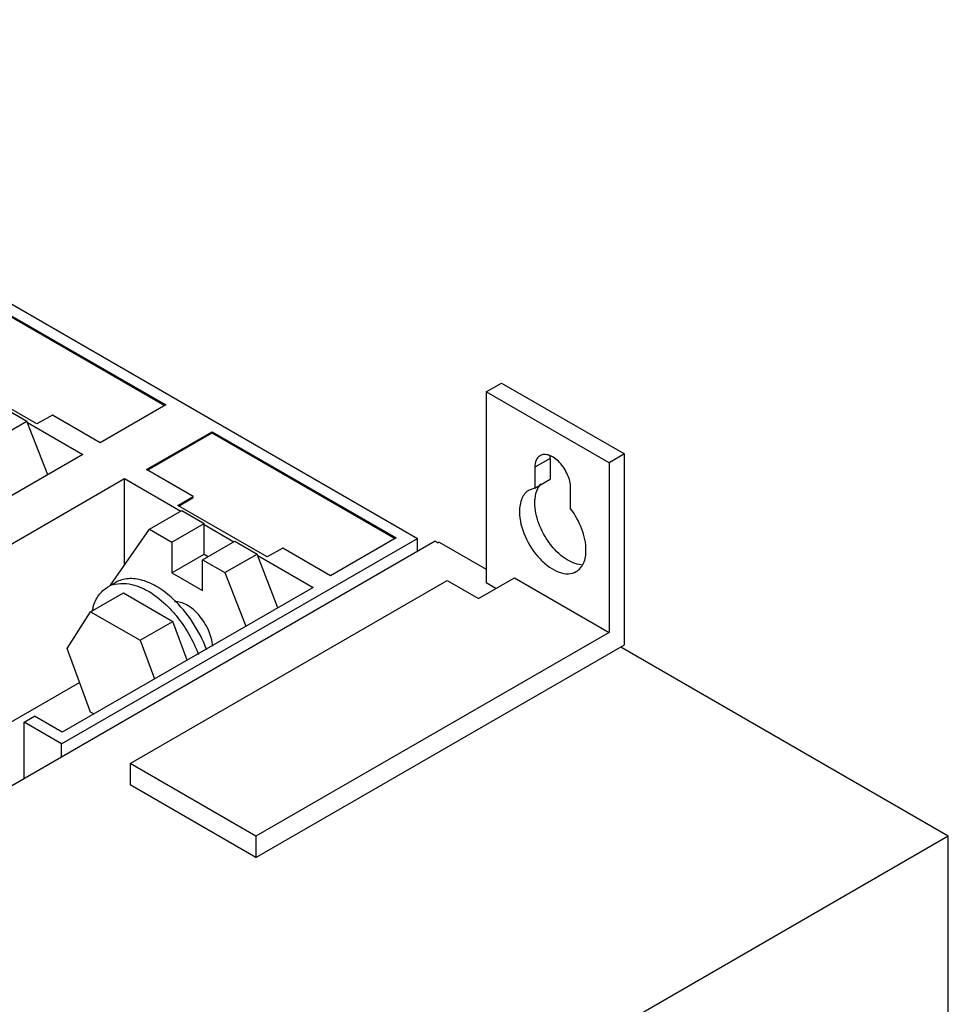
# Model space of a CAD drawing. Header units: millimetres. Extents: x 67 to 521, y 166 to 655.
# Tile 4 of 4: x 393 to 521, y 425 to 561. Entities that reach past the tile are written whole.
import ezdxf

# ---------------------------------------------------------------- set-up
doc = ezdxf.new("R2010")
doc.units = ezdxf.units.MM
doc.header["$LTSCALE"] = 53.423274
doc.layers.get('0').update_dxf_attribs({"linetype": 'CONTINUOUS'})

msp = doc.modelspace()

# ---------------------------------------------------------------- linework, layer by layer
at = {"color": 7, "linetype": 'Continuous'}
for p, q in [((323.73, 560.93), (447.9, 489.24)), ((387.72, 522.35), (413.14, 507.68)), ((387.72, 522.19), (413, 507.6)), ((395.34, 505.05), (383, 512.17)), ((457.41, 509.48), (459.53, 510.71)), ((459.53, 510.71), (476.5, 500.91)), ((457.41, 509.48), (457.41, 483.1)), ((474.38, 499.69), (457.41, 509.48)), ((413.14, 507.68), (404.09, 502.45)), ((390.87, 507.23), (393.95, 505.45)), ((397.48, 506.27), (395.34, 505.05)), ((404.09, 502.45), (397.48, 506.27)), ((389.49, 502.88), (393.95, 505.45)), ((396.82, 498.03), (393.95, 505.45)), ((394.03, 505.24), (401.67, 500.83)), ((410.49, 498.75), (419.54, 503.98)), ((410.63, 498.67), (419.54, 503.82)), ((419.54, 503.82), (419.54, 503.98)), ((419.54, 503.98), (444.96, 489.31)), ((419.54, 503.82), (444.82, 489.23)), ((401.67, 500.83), (367.01, 480.82)), ((476.5, 500.91), (474.38, 499.69)), ((476.5, 474.53), (476.5, 500.91)), ((466.25, 500.29), (464.13, 499.07)), ((466.25, 500.29), (466.25, 497.41)), ((474.38, 499.69), (474.38, 476.24)), ((416.93, 495.04), (410.49, 498.75)), ((464.13, 499.07), (464.13, 496.19)), ((372.78, 477.49), (407.44, 497.5)), ((407.44, 485.54), (407.44, 497.5)), ((407.44, 497.5), (415.21, 493.01)), ((464.13, 496.19), (466.25, 497.41)), ((464.13, 496.19), (463.35, 495.92)), ((469.08, 493.33), (469.08, 496.21)), ((414.82, 493.8), (416.93, 495.04)), ((414.98, 493.73), (416.93, 494.88)), ((416.93, 494.88), (416.93, 495.04)), ((410.9, 490.52), (415.35, 493.1)), ((427.16, 486.68), (414.82, 493.8)), ((415.35, 493.1), (418.45, 491.31)), ((413.99, 488.74), (418.45, 491.31)), ((418.45, 487.07), (418.45, 491.31)), ((405.51, 482.77), (410.9, 490.52)), ((410.9, 490.52), (413.99, 488.74)), ((418.45, 491.14), (422.54, 488.78)), ((338.44, 424.25), (450.37, 488.88)), ((398.71, 460.84), (447.9, 489.24)), ((413.99, 488.74), (413.99, 484.49)), ((418.23, 486.29), (422.69, 488.86)), ((422.69, 488.86), (425.77, 487.08)), ((444.96, 489.31), (435.91, 484.08)), ((447.9, 487.45), (447.9, 489.24)), ((450.37, 488.88), (450.78, 488.64)), ((450.92, 488.72), (450.78, 488.64)), ((450.92, 488.72), (457.41, 484.98)), ((429.3, 487.9), (427.16, 486.68)), ((435.91, 484.08), (429.3, 487.9)), ((413.99, 484.49), (418.45, 487.07)), ((418.23, 482.04), (418.23, 486.29)), ((418.23, 486.29), (421.31, 484.51)), ((418.45, 487.07), (419.01, 486.74)), ((421.31, 484.51), (425.77, 487.08)), ((428.64, 479.66), (425.77, 487.08)), ((425.85, 486.87), (433.49, 482.46)), ((413.99, 484.49), (418.23, 482.04)), ((421.31, 484.51), (424.18, 477.09)), ((406.23, 483.16), (405.52, 482.75)), ((408.2, 458.12), (452.03, 483.44)), ((452.03, 483.44), (456.35, 480.94)), ((456.35, 480.94), (461.3, 483.8)), ((461.3, 483.8), (474.38, 476.24)), ((433.49, 482.46), (398.83, 462.45)), ((458.75, 482.33), (457.41, 483.1)), ((402.76, 479.1), (407.29, 481.71)), ((407.29, 481.71), (414.12, 477.76)), ((399.5, 474.04), (402.76, 479.1)), ((402.76, 479.1), (409.6, 475.15)), ((409.6, 475.15), (414.12, 477.76)), ((416.1, 472.42), (414.12, 477.76)), ((409.6, 475.15), (411.57, 469.81)), ((474.38, 476.24), (425.59, 448.08)), ((402.76, 465.22), (399.5, 474.04)), ((425.59, 445.13), (476.5, 474.53)), ((476.01, 474.24), (521.26, 448.11)), ((378.7, 456.33), (401.24, 469.34)), ((393.55, 463.82), (395, 464.66)), ((398.83, 462.45), (395, 464.66)), ((403.19, 464.97), (402.76, 465.22)), ((393.55, 456.07), (393.55, 463.82)), ((398.71, 460.84), (393.55, 463.82)), ((398.71, 459.05), (398.71, 460.84)), ((408.2, 458.12), (408.2, 455.17)), ((425.59, 448.08), (408.2, 458.12)), ((425.59, 445.13), (408.2, 455.17)), ((415.2, 386.88), (521.26, 448.11)), ((425.59, 448.08), (425.59, 445.13)), ((521.26, 227.67), (521.26, 448.11))]:
    msp.add_line(p, q, dxfattribs=at)
for centre, radius, start, end in [((406.98, 479.26), 3.75, 113.0806, 120.016), ((407.03, 479.12), 3.9, 103.7418, 113.0156), ((410.29, 477.67), 7.49, 167.4096, 168.8262), ((409.74, 477.79), 6.92, 163.3922, 167.4438)]:
    msp.add_arc(centre, radius, start, end, dxfattribs=at)
for points, knots in [([(469.08, 496.21), (469.08, 496.83), (468.73, 498.13), (467.84, 499.51), (466.9, 500.35), (466.17, 500.74), (465.47, 500.88), (465.03, 500.77), (464.85, 500.67)], [0, 0, 0, 0, 0.269904, 0.561308, 0.69545, 0.813135, 0.912853, 1, 1, 1, 1]), ([(464.85, 500.67), (464.62, 500.53), (464.21, 500.02), (464.13, 499.4), (464.13, 499.07)], [0, 0, 0, 0, 0.44917, 1, 1, 1, 1]), ([(464.55, 496.14), (464.58, 496.2), (464.7, 496.42), (464.85, 496.62), (464.98, 496.76)], [0, 0, 0, 0, 0.258466, 1, 1, 1, 1]), ([(463.35, 495.92), (462.91, 495.67), (462.16, 494.72), (462.01, 493.56), (462.01, 492.94)], [0, 0, 0, 0, 0.449233, 1, 1, 1, 1]), ([(464.13, 494.17), (464.13, 494.35), (464.16, 495.03), (464.32, 495.7), (464.55, 496.14)], [0, 0, 0, 0, 0.273686, 1, 1, 1, 1]), ([(470.57, 485.59), (469.78, 485.64), (468.06, 486.43), (466.06, 488.5), (464.58, 491.17), (464.13, 493.2), (464.13, 494.17)], [0, 0, 0, 0, 0.208245, 0.468352, 0.746809, 1, 1, 1, 1]), ([(462.01, 492.94), (462.01, 491.78), (462.64, 489.37), (464.3, 486.82), (466.06, 485.26), (467.4, 484.53), (468.71, 484.26), (469.53, 484.47), (469.85, 484.66)], [0, 0, 0, 0, 0.269896, 0.561324, 0.695464, 0.813142, 0.912854, 1, 1, 1, 1]), ([(471.2, 487.64), (471.2, 488.61), (470.73, 490.66), (469.73, 492.48), (469.08, 493.33)], [0, 0, 0, 0, 0.476339, 1, 1, 1, 1]), ([(469.85, 484.66), (470.29, 484.91), (471.05, 485.86), (471.2, 487.01), (471.2, 487.64)], [0, 0, 0, 0, 0.449158, 1, 1, 1, 1]), ([(414.13, 480.88), (413.49, 481.48), (412.17, 482.51), (410.05, 483.51), (408, 483.81), (406.74, 483.45), (406.23, 483.16)], [0, 0, 0, 0, 0.303086, 0.568995, 0.79712, 1, 1, 1, 1]), ([(403.1, 479.77), (403.27, 480.35), (403.76, 481.42), (404.63, 482.23), (405.1, 482.5)], [0, 0, 0, 0, 0.525796, 1, 1, 1, 1]), ([(406.1, 482.9), (406.63, 483.03), (408.17, 483.09), (410.7, 482.14), (412.37, 480.84), (413.2, 480.04)], [0, 0, 0, 0, 0.205823, 0.567394, 1, 1, 1, 1]), ([(418.79, 473.83), (418.29, 475.18), (416.98, 477.72), (415.16, 479.93), (414.13, 480.88)], [0, 0, 0, 0, 0.506687, 1, 1, 1, 1]), ([(419.63, 474.34), (419.56, 475.11), (419.1, 476.67), (417.84, 478.66), (416.23, 480.1), (414.9, 480.53), (414.33, 480.47)], [0, 0, 0, 0, 0.26623, 0.548383, 0.802274, 1, 1, 1, 1]), ([(413.2, 480.04), (413.68, 479.58), (415.53, 477.56), (416.93, 475.12), (417.66, 473.18)], [0, 0, 0, 0, 0.243622, 1, 1, 1, 1])]:
    msp.add_open_spline(points, degree=3, knots=knots, dxfattribs=at)
msp.add_open_spline([(466.25, 500.29), (466.25, 500.41), (466.26, 500.54), (466.27, 500.66)], degree=3, dxfattribs=at)

doc.saveas('drawing.dxf')
